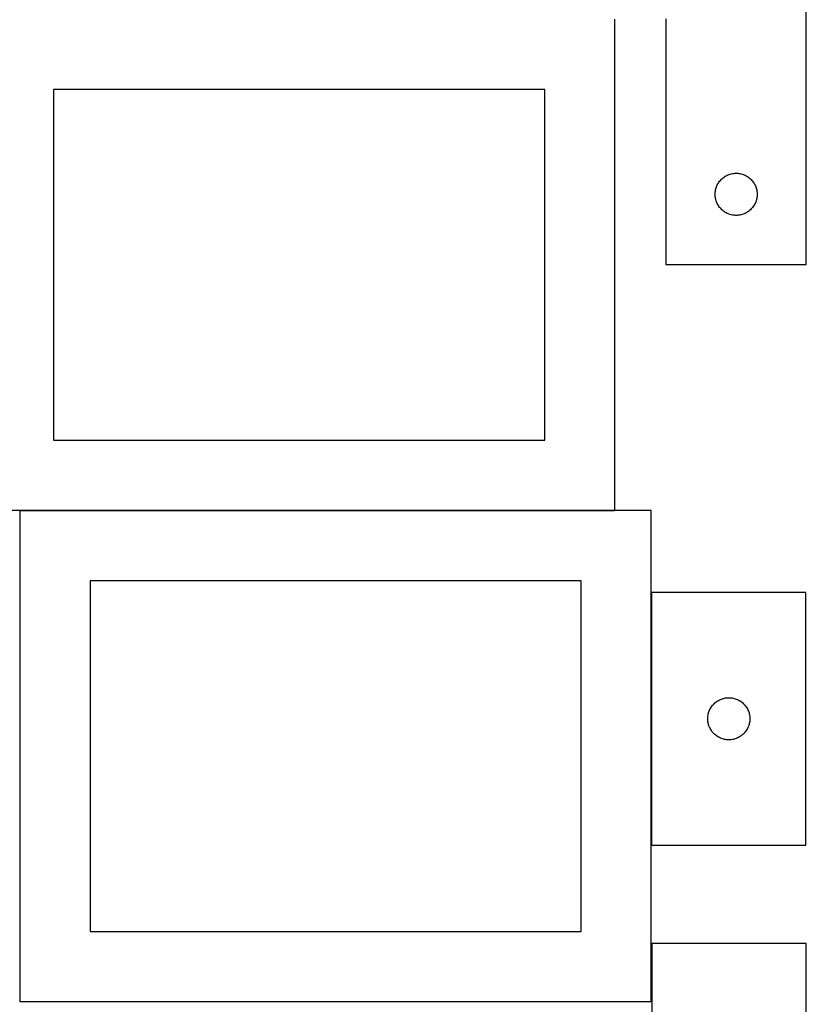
# Model space of a CAD drawing. Header units: millimetres. Extents: x 7 to 1493, y 8 to 2993.
# Tile 7 of 16: x 933 to 1493, y 1410 to 2112. Entities that reach past the tile are written whole.
import ezdxf

# ---------------------------------------------------------------- set-up
doc = ezdxf.new("R2010")
doc.units = ezdxf.units.MM
doc.layers.add('COMMON', color=5, linetype='CONTINUOUS', true_color=0x0000ff)
doc.layers.add('CUT', color=7, linetype='CONTINUOUS', true_color=0x000000)

msp = doc.modelspace()

# ---------------------------------------------------------------- linework, layer by layer
at = {"layer": 'COMMON'}
for p, q in [((932.910017, 1761.908998), (1356.965824, 1761.908998)), ((932.810016, 1690.080849), (932.810016, 1440.080849))]:
    msp.add_line(p, q, dxfattribs=at)
at = {"layer": 'CUT'}
for p, q in [((1493.37346, 1937.209), (1493.37346, 2187.209)), ((1393.37346, 2112.209), (1393.37346, 1937.209)), ((1356.965824, 1762.008999), (1356.965824, 2112.008999)), ((1306.965824, 2062.008999), (956.965824, 2062.008999)), ((956.965824, 2062.008999), (956.965824, 1812.008999)), ((1306.965824, 1812.008999), (1306.965824, 2062.008999)), ((1434.999805, 1999.654155), (1435.651568, 2000.06872)), ((1435.651568, 2000.06872), (1436.323809, 2000.449182)), ((1436.323809, 2000.449182), (1437.014745, 2000.794534)), ((1437.014745, 2000.794534), (1437.722542, 2001.10386)), ((1437.722542, 2001.10386), (1438.445325, 2001.376339)), ((1438.445325, 2001.376339), (1439.181176, 2001.611248)), ((1439.181176, 2001.611248), (1439.928144, 2001.807966)), ((1439.928144, 2001.807966), (1440.684249, 2001.96597)), ((1440.684249, 2001.96597), (1441.447485, 2002.08484)), ((1441.447485, 2002.08484), (1442.215829, 2002.164263)), ((1442.215829, 2002.164263), (1442.987242, 2002.204027)), ((1442.987242, 2002.204027), (1443.759679, 2002.204027)), ((1443.759679, 2002.204027), (1444.531092, 2002.164263)), ((1444.531092, 2002.164263), (1445.299436, 2002.08484)), ((1445.299436, 2002.08484), (1446.062672, 2001.96597)), ((1446.062672, 2001.96597), (1446.818777, 2001.807966)), ((1446.818777, 2001.807966), (1447.565745, 2001.611248)), ((1447.565745, 2001.611248), (1448.301596, 2001.376339)), ((1448.301596, 2001.376339), (1449.024379, 2001.10386)), ((1449.024379, 2001.10386), (1449.732176, 2000.794534)), ((1449.732176, 2000.794534), (1450.423112, 2000.449182)), ((1450.423112, 2000.449182), (1451.095352, 2000.06872)), ((1451.095352, 2000.06872), (1451.747116, 1999.654155)), ((1429.337708, 1992.500282), (1429.628707, 1993.215809)), ((1429.628707, 1993.215809), (1429.956154, 1993.915407)), ((1429.956154, 1993.915407), (1430.319182, 1994.597221)), ((1430.319182, 1994.597221), (1430.716827, 1995.259443)), ((1430.716827, 1995.259443), (1431.148035, 1995.900317)), ((1431.148035, 1995.900317), (1431.611663, 1996.518142)), ((1431.611663, 1996.518142), (1432.106482, 1997.111282)), ((1432.106482, 1997.111282), (1432.631178, 1997.678163)), ((1432.631178, 1997.678163), (1433.18436, 1998.217281)), ((1433.18436, 1998.217281), (1433.764563, 1998.727207)), ((1433.764563, 1998.727207), (1434.370246, 1999.206589)), ((1434.370246, 1999.206589), (1434.999805, 1999.654155)), ((1451.747116, 1999.654155), (1452.376675, 1999.206589)), ((1452.376675, 1999.206589), (1452.982358, 1998.727207)), ((1452.982358, 1998.727207), (1453.562561, 1998.217281)), ((1453.562561, 1998.217281), (1454.115743, 1997.678163)), ((1454.115743, 1997.678163), (1454.640439, 1997.111282)), ((1454.640439, 1997.111282), (1455.135258, 1996.518142)), ((1455.135258, 1996.518142), (1455.598886, 1995.900317)), ((1455.598886, 1995.900317), (1456.030094, 1995.259443)), ((1456.030094, 1995.259443), (1456.427739, 1994.597221)), ((1456.427739, 1994.597221), (1456.790767, 1993.915407)), ((1456.790767, 1993.915407), (1457.118214, 1993.215809)), ((1457.118214, 1993.215809), (1457.409213, 1992.500282)), ((1428.37346, 1987.209), (1428.393349, 1987.981182)), ((1428.393349, 1986.436819), (1428.37346, 1987.209)), ((1428.393349, 1987.981182), (1428.452962, 1988.751315)), ((1428.452962, 1985.666685), (1428.393349, 1986.436819)), ((1428.452962, 1988.751315), (1428.552142, 1989.517359)), ((1428.552142, 1989.517359), (1428.690625, 1990.277281)), ((1428.690625, 1990.277281), (1428.868045, 1991.029067)), ((1428.868045, 1991.029067), (1429.08393, 1991.770723)), ((1429.08393, 1991.770723), (1429.337708, 1992.500282)), ((1457.409213, 1992.500282), (1457.662991, 1991.770723)), ((1457.662991, 1991.770723), (1457.878876, 1991.029067)), ((1457.878876, 1991.029067), (1458.056296, 1990.277281)), ((1458.056296, 1990.277281), (1458.194779, 1989.517359)), ((1458.194779, 1989.517359), (1458.293959, 1988.751315)), ((1458.293959, 1988.751315), (1458.353572, 1987.981182)), ((1458.353572, 1986.436819), (1458.293959, 1985.666685)), ((1458.353572, 1987.981182), (1458.37346, 1987.209)), ((1458.37346, 1987.209), (1458.353572, 1986.436819)), ((1428.552142, 1984.900642), (1428.452962, 1985.666685)), ((1428.690625, 1984.140719), (1428.552142, 1984.900642)), ((1428.868045, 1983.388933), (1428.690625, 1984.140719)), ((1429.08393, 1982.647278), (1428.868045, 1983.388933)), ((1429.337708, 1981.917719), (1429.08393, 1982.647278)), ((1429.628707, 1981.202192), (1429.337708, 1981.917719)), ((1429.956154, 1980.502593), (1429.628707, 1981.202192)), ((1430.319182, 1979.820779), (1429.956154, 1980.502593)), ((1430.716827, 1979.158557), (1430.319182, 1979.820779)), ((1431.148035, 1978.517684), (1430.716827, 1979.158557)), ((1456.030094, 1979.158557), (1455.598886, 1978.517684)), ((1456.427739, 1979.820779), (1456.030094, 1979.158557)), ((1456.790767, 1980.502593), (1456.427739, 1979.820779)), ((1457.118214, 1981.202192), (1456.790767, 1980.502593)), ((1457.409213, 1981.917719), (1457.118214, 1981.202192)), ((1457.662991, 1982.647278), (1457.409213, 1981.917719)), ((1457.878876, 1983.388933), (1457.662991, 1982.647278)), ((1458.056296, 1984.140719), (1457.878876, 1983.388933)), ((1458.194779, 1984.900642), (1458.056296, 1984.140719)), ((1458.293959, 1985.666685), (1458.194779, 1984.900642)), ((1431.611663, 1977.899858), (1431.148035, 1978.517684)), ((1432.106482, 1977.306718), (1431.611663, 1977.899858)), ((1432.631178, 1976.739838), (1432.106482, 1977.306718)), ((1433.18436, 1976.20072), (1432.631178, 1976.739838)), ((1433.764563, 1975.690794), (1433.18436, 1976.20072)), ((1434.370246, 1975.211412), (1433.764563, 1975.690794)), ((1434.999805, 1974.763845), (1434.370246, 1975.211412)), ((1435.651568, 1974.349281), (1434.999805, 1974.763845)), ((1436.323809, 1973.968818), (1435.651568, 1974.349281)), ((1437.014745, 1973.623466), (1436.323809, 1973.968818)), ((1437.722542, 1973.314141), (1437.014745, 1973.623466)), ((1438.445325, 1973.041662), (1437.722542, 1973.314141)), ((1439.181176, 1972.806752), (1438.445325, 1973.041662)), ((1439.928144, 1972.610035), (1439.181176, 1972.806752)), ((1440.684249, 1972.452031), (1439.928144, 1972.610035)), ((1441.447485, 1972.33316), (1440.684249, 1972.452031)), ((1442.215829, 1972.253737), (1441.447485, 1972.33316)), ((1442.987242, 1972.213973), (1442.215829, 1972.253737)), ((1443.759679, 1972.213973), (1442.987242, 1972.213973)), ((1444.531092, 1972.253737), (1443.759679, 1972.213973)), ((1445.299436, 1972.33316), (1444.531092, 1972.253737)), ((1446.062672, 1972.452031), (1445.299436, 1972.33316)), ((1446.818777, 1972.610035), (1446.062672, 1972.452031)), ((1447.565745, 1972.806752), (1446.818777, 1972.610035)), ((1448.301596, 1973.041662), (1447.565745, 1972.806752)), ((1449.024379, 1973.314141), (1448.301596, 1973.041662)), ((1449.732176, 1973.623466), (1449.024379, 1973.314141)), ((1450.423112, 1973.968818), (1449.732176, 1973.623466)), ((1451.095352, 1974.349281), (1450.423112, 1973.968818)), ((1451.747116, 1974.763845), (1451.095352, 1974.349281)), ((1452.376675, 1975.211412), (1451.747116, 1974.763845)), ((1452.982358, 1975.690794), (1452.376675, 1975.211412)), ((1453.562561, 1976.20072), (1452.982358, 1975.690794)), ((1454.115743, 1976.739838), (1453.562561, 1976.20072)), ((1454.640439, 1977.306718), (1454.115743, 1976.739838)), ((1455.135258, 1977.899858), (1454.640439, 1977.306718)), ((1455.598886, 1978.517684), (1455.135258, 1977.899858)), ((1393.37346, 1937.209), (1493.37346, 1937.209)), ((956.965824, 1812.008999), (1306.965824, 1812.008999)), ((906.965824, 1762.008999), (1356.965824, 1762.008999)), ((1382.910017, 1761.808998), (932.910017, 1761.808998)), ((932.910017, 1761.808998), (932.910017, 1411.808998)), ((1382.910017, 1411.808998), (1382.910017, 1761.808998)), ((1332.910017, 1711.808998), (982.910017, 1711.808998)), ((982.910017, 1711.808998), (982.910017, 1461.808998)), ((1332.910017, 1461.808998), (1332.910017, 1711.808998)), ((1383.145054, 1703.444272), (1383.145054, 1523.444272)), ((1493.145054, 1703.444272), (1383.145054, 1703.444272)), ((1493.145054, 1523.444272), (1493.145054, 1703.444272)), ((1434.324987, 1627.949688), (1435.076773, 1628.127107)), ((1435.076773, 1628.127107), (1435.836696, 1628.265591)), ((1435.836696, 1628.265591), (1436.602739, 1628.36477)), ((1436.602739, 1628.36477), (1437.372873, 1628.424383)), ((1437.372873, 1628.424383), (1438.145054, 1628.444272)), ((1438.145054, 1628.444272), (1438.917236, 1628.424383)), ((1438.917236, 1628.424383), (1439.687369, 1628.36477)), ((1439.687369, 1628.36477), (1440.453413, 1628.265591)), ((1440.453413, 1628.265591), (1441.213335, 1628.127107)), ((1441.213335, 1628.127107), (1441.965121, 1627.949688)), ((1424.904872, 1620.493923), (1425.285335, 1621.166164)), ((1425.285335, 1621.166164), (1425.699899, 1621.817928)), ((1425.699899, 1621.817928), (1426.147466, 1622.447486)), ((1426.147466, 1622.447486), (1426.626848, 1623.05317)), ((1426.626848, 1623.05317), (1427.136774, 1623.633372)), ((1427.136774, 1623.633372), (1427.675892, 1624.186555)), ((1427.675892, 1624.186555), (1428.242772, 1624.711251)), ((1428.242772, 1624.711251), (1428.835912, 1625.206069)), ((1428.835912, 1625.206069), (1429.453738, 1625.669697)), ((1429.453738, 1625.669697), (1430.094611, 1626.100905)), ((1430.094611, 1626.100905), (1430.756833, 1626.498551)), ((1430.756833, 1626.498551), (1431.438647, 1626.861578)), ((1431.438647, 1626.861578), (1432.138246, 1627.189026)), ((1432.138246, 1627.189026), (1432.853773, 1627.480024)), ((1432.853773, 1627.480024), (1433.583332, 1627.733803)), ((1433.583332, 1627.733803), (1434.324987, 1627.949688)), ((1441.965121, 1627.949688), (1442.706777, 1627.733803)), ((1442.706777, 1627.733803), (1443.436335, 1627.480024)), ((1443.436335, 1627.480024), (1444.151863, 1627.189026)), ((1444.151863, 1627.189026), (1444.851461, 1626.861578)), ((1444.851461, 1626.861578), (1445.533275, 1626.498551)), ((1445.533275, 1626.498551), (1446.195497, 1626.100905)), ((1446.195497, 1626.100905), (1446.836371, 1625.669697)), ((1446.836371, 1625.669697), (1447.454196, 1625.206069)), ((1447.454196, 1625.206069), (1448.047336, 1624.711251)), ((1448.047336, 1624.711251), (1448.614217, 1624.186555)), ((1448.614217, 1624.186555), (1449.153335, 1623.633372)), ((1449.153335, 1623.633372), (1449.663261, 1623.05317)), ((1449.663261, 1623.05317), (1450.142643, 1622.447486)), ((1450.142643, 1622.447486), (1450.590209, 1621.817928)), ((1450.590209, 1621.817928), (1451.004774, 1621.166164)), ((1451.004774, 1621.166164), (1451.385236, 1620.493923)), ((1423.150027, 1613.830491), (1423.189791, 1614.601904)), ((1423.189791, 1614.601904), (1423.269214, 1615.370247)), ((1423.269214, 1615.370247), (1423.388085, 1616.133483)), ((1423.388085, 1616.133483), (1423.546089, 1616.889588)), ((1423.546089, 1616.889588), (1423.742806, 1617.636557)), ((1423.742806, 1617.636557), (1423.977716, 1618.372408)), ((1423.977716, 1618.372408), (1424.250195, 1619.09519)), ((1424.250195, 1619.09519), (1424.55952, 1619.802988)), ((1424.55952, 1619.802988), (1424.904872, 1620.493923)), ((1451.385236, 1620.493923), (1451.730588, 1619.802988)), ((1451.730588, 1619.802988), (1452.039914, 1619.09519)), ((1452.039914, 1619.09519), (1452.312393, 1618.372408)), ((1452.312393, 1618.372408), (1452.547302, 1617.636557)), ((1452.547302, 1617.636557), (1452.74402, 1616.889588)), ((1452.74402, 1616.889588), (1452.902023, 1616.133483)), ((1452.902023, 1616.133483), (1453.020894, 1615.370247)), ((1453.020894, 1615.370247), (1453.100317, 1614.601904)), ((1453.100317, 1614.601904), (1453.140081, 1613.830491)), ((1423.150027, 1613.058053), (1423.150027, 1613.830491)), ((1423.189791, 1612.28664), (1423.150027, 1613.058053)), ((1423.269214, 1611.518297), (1423.189791, 1612.28664)), ((1423.388085, 1610.755061), (1423.269214, 1611.518297)), ((1423.546089, 1609.998956), (1423.388085, 1610.755061)), ((1423.742806, 1609.251988), (1423.546089, 1609.998956)), ((1423.977716, 1608.516136), (1423.742806, 1609.251988)), ((1424.250195, 1607.793354), (1423.977716, 1608.516136)), ((1424.55952, 1607.085556), (1424.250195, 1607.793354)), ((1424.904872, 1606.394621), (1424.55952, 1607.085556)), ((1451.730588, 1607.085556), (1451.385236, 1606.394621)), ((1452.039914, 1607.793354), (1451.730588, 1607.085556)), ((1452.312393, 1608.516136), (1452.039914, 1607.793354)), ((1452.547302, 1609.251988), (1452.312393, 1608.516136)), ((1452.74402, 1609.998956), (1452.547302, 1609.251988)), ((1452.902023, 1610.755061), (1452.74402, 1609.998956)), ((1453.020894, 1611.518297), (1452.902023, 1610.755061)), ((1453.100317, 1612.28664), (1453.020894, 1611.518297)), ((1453.140081, 1613.058053), (1453.100317, 1612.28664)), ((1453.140081, 1613.830491), (1453.140081, 1613.058053)), ((1425.285335, 1605.72238), (1424.904872, 1606.394621)), ((1425.699899, 1605.070616), (1425.285335, 1605.72238)), ((1426.147466, 1604.441058), (1425.699899, 1605.070616)), ((1426.626848, 1603.835374), (1426.147466, 1604.441058)), ((1427.136774, 1603.255172), (1426.626848, 1603.835374)), ((1427.675892, 1602.701989), (1427.136774, 1603.255172)), ((1428.242772, 1602.177293), (1427.675892, 1602.701989)), ((1428.835912, 1601.682475), (1428.242772, 1602.177293)), ((1429.453738, 1601.218847), (1428.835912, 1601.682475)), ((1430.094611, 1600.787639), (1429.453738, 1601.218847)), ((1430.756833, 1600.389993), (1430.094611, 1600.787639)), ((1431.438647, 1600.026966), (1430.756833, 1600.389993)), ((1432.138246, 1599.699519), (1431.438647, 1600.026966)), ((1444.851461, 1600.026966), (1444.151863, 1599.699519)), ((1445.533275, 1600.389993), (1444.851461, 1600.026966)), ((1446.195497, 1600.787639), (1445.533275, 1600.389993)), ((1446.836371, 1601.218847), (1446.195497, 1600.787639)), ((1447.454196, 1601.682475), (1446.836371, 1601.218847)), ((1448.047336, 1602.177293), (1447.454196, 1601.682475)), ((1448.614217, 1602.701989), (1448.047336, 1602.177293)), ((1449.153335, 1603.255172), (1448.614217, 1602.701989)), ((1449.663261, 1603.835374), (1449.153335, 1603.255172)), ((1450.142643, 1604.441058), (1449.663261, 1603.835374)), ((1450.590209, 1605.070616), (1450.142643, 1604.441058)), ((1451.004774, 1605.72238), (1450.590209, 1605.070616)), ((1451.385236, 1606.394621), (1451.004774, 1605.72238)), ((1432.853773, 1599.40852), (1432.138246, 1599.699519)), ((1433.583332, 1599.154741), (1432.853773, 1599.40852)), ((1434.324987, 1598.938856), (1433.583332, 1599.154741)), ((1435.076773, 1598.761437), (1434.324987, 1598.938856)), ((1435.836696, 1598.622954), (1435.076773, 1598.761437)), ((1436.602739, 1598.523774), (1435.836696, 1598.622954)), ((1437.372873, 1598.464161), (1436.602739, 1598.523774)), ((1438.145054, 1598.444272), (1437.372873, 1598.464161)), ((1438.917236, 1598.464161), (1438.145054, 1598.444272)), ((1439.687369, 1598.523774), (1438.917236, 1598.464161)), ((1440.453413, 1598.622954), (1439.687369, 1598.523774)), ((1441.213335, 1598.761437), (1440.453413, 1598.622954)), ((1441.965121, 1598.938856), (1441.213335, 1598.761437)), ((1442.706777, 1599.154741), (1441.965121, 1598.938856)), ((1443.436335, 1599.40852), (1442.706777, 1599.154741)), ((1444.151863, 1599.699519), (1443.436335, 1599.40852)), ((1383.145054, 1523.444272), (1493.145054, 1523.444272)), ((982.910017, 1461.808998), (1332.910017, 1461.808998)), ((1493.349146, 1453.223845), (1383.349146, 1453.223845)), ((1383.349146, 1453.223845), (1383.349146, 1273.223845)), ((1493.349146, 1273.223845), (1493.349146, 1453.223845)), ((932.910017, 1411.808998), (1382.910017, 1411.808998))]:
    msp.add_line(p, q, dxfattribs=at)

doc.saveas('drawing.dxf')
